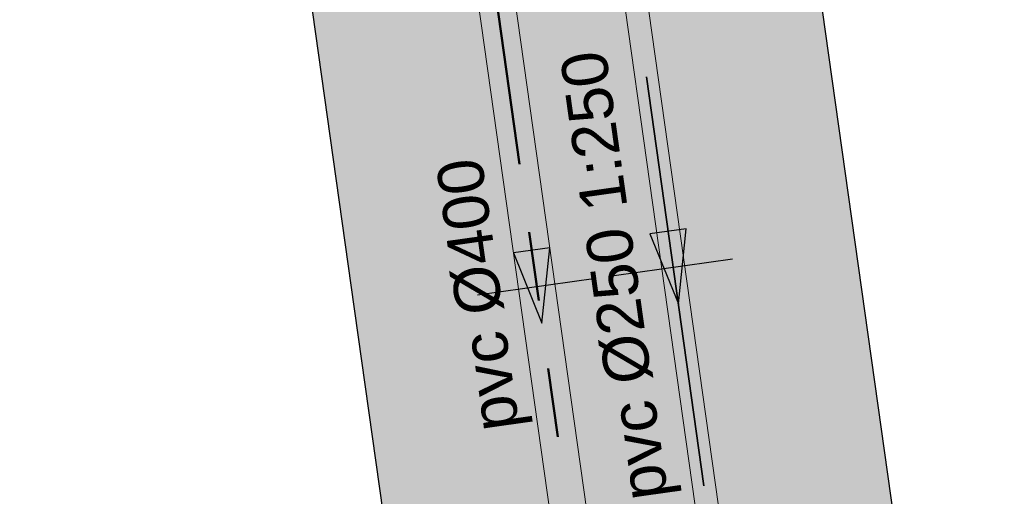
# Model space of a CAD drawing. Extents: x 98477 to 100410, y 398052 to 398969.
# Tile 153 of 256: x 98561.49 to 98572.21, y 398390.41 to 398395.6. Entities that reach past the tile are written whole.
import ezdxf
from ezdxf.enums import TextEntityAlignment as Align

# ---------------------------------------------------------------- set-up
doc = ezdxf.new("R2010")
doc.units = 0
doc.linetypes.add('RI-DWA', pattern=[9.75, 4.5, -0.75, 0.75, -0.75, 0.75, -0.75, 0.75, -0.75])
doc.linetypes.add('RI-RWA', pattern=[8.25, 4.5, -0.75, 0.75, -0.75, 0.75, -0.75])
for name, color, linetype, lineweight in [('N-KO-kantverharding', 2, 'Continuous', 25), ('N-RI-DWA hoofdriool', 24, 'RI-DWA', 35), ('N-RI-DWA hoofdriool buiswand', 24, 'Continuous', 13), ('N-RI-DWA strenginformatie', 24, 'Continuous', 25), ('N-RI-RWA hoofdriool', 162, 'RI-RWA', 50), ('N-RI-RWA hoofdriool buiswand', 162, 'Continuous', 13), ('N-RI-RWA strenginformatie', 162, 'Continuous', 25), ('N-RI-stroomrichting', 7, 'Continuous', 25), ("N-VH-arcering 'MAT' grijs 251", 251, 'Continuous', 18), ('N-VH-arcering printbeton', 8, 'Continuous', 9), ('X-AL-maatvoering VERWERKT', 180, 'Continuous', 18)]:
    doc.layers.add(name, color=color, linetype=linetype, lineweight=lineweight)
doc.layers.add('X-AL-contourlijnen', color=30, linetype='Continuous', plot=False)
doc.layers.add('X-AL-hulplijn riolering', color=30, linetype='Continuous', plot=False)
doc.styles.add('CS Annotative', font='arial.ttf')
doc.dimstyles.new('CS Annotative', dxfattribs={"dimtxt": 2.5, "dimasz": 3, "dimexe": 0.18, "dimexo": 0.0625, "dimgap": 1, "dimtad": 1, "dimzin": 3, "dimdsep": 46, "dimtxsty": 'CS Annotative', "dimblk": 'CS Dimensionpijl', "dimcen": 0, "dimse1": 1, "dimse2": 1, "dimclrd": 256, "dimclre": 256, "dimadec": 0, "dimazin": 0, "dimtm": 1e-09, "dimtfac": 1, "dimtdec": 0, "dimtofl": 0, "dimtmove": 1, "dimatfit": 1, "dimfxl": 1, "dimtfillclr": 256, "dimtolj": 1, "dimtzin": 3, "dimarcsym": 0})
pattern_1 = [(45, (0, 0), (-0.3535533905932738, 0.3535533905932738), []), (45, (0.35, 0), (-0.3535533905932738, 0.3535533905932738), [0.5000000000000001, -0.2])]

# ---------------------------------------------------------------- blocks, each defined once
blk = doc.blocks.new('*U105')
at = {"layer": 'N-RI-stroomrichting'}
h = blk.add_hatch(color=256, dxfattribs=at)
h.dxf.hatch_style = 1
h.paths.add_polyline_path([(0.2783462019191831, -1.980536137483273), (0.7119218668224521, 2.119709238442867), (-1.268614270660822, 1.841363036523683)])
blk.add_lwpolyline([(0.2783462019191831, -1.980536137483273), (0.7119218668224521, 2.119709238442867), (-1.268614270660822, 1.841363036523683)], close=True, dxfattribs=at)
at = {"layer": 'X-AL-hulplijn riolering'}
blk.add_lwpolyline([(3.21837122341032, 0.4523125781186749), (-3.21837122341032, -0.4523125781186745)], dxfattribs=at)
at = {"lineweight": 25, "style": 'CS Annotative'}
blk.add_attdef('Strenginformatie', text='', height=2.5, rotation=97.9999999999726, dxfattribs=at).set_placement((-3.218371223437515, -0.4523125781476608), align=Align.MIDDLE_CENTER)
blk = doc.blocks.new('*U116')
at = {"layer": 'N-RI-stroomrichting'}
h = blk.add_hatch(color=256, dxfattribs=at)
h.dxf.hatch_style = 1
h.paths.add_polyline_path([(0.2783462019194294, -1.980536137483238), (0.7119218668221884, 2.119709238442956), (-1.268614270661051, 1.841363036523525)])
blk.add_lwpolyline([(0.2783462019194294, -1.980536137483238), (0.7119218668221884, 2.119709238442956), (-1.268614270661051, 1.841363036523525)], close=True, dxfattribs=at)
at = {"layer": 'X-AL-hulplijn riolering'}
blk.add_lwpolyline([(3.218371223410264, 0.4523125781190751), (-3.218371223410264, -0.4523125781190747)], dxfattribs=at)
at = {"lineweight": 25, "style": 'CS Annotative'}
blk.add_attdef('Strenginformatie', text='', height=2.5, rotation=97.99999999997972, dxfattribs=at).set_placement((-3.218371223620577, -0.452312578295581), align=Align.MIDDLE_CENTER)
blk = doc.blocks.new('CS Dimensionpijl')
h = blk.add_hatch(color=256)
h.dxf.hatch_style = 1
h.paths.add_polyline_path([(-1, -0.1666666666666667), (0, 0), (-1, 0.1666666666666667)])
at = {"flags": 128}
blk.add_lwpolyline([(0, 0.5), (0, -0.5)], dxfattribs=at)
blk.add_lwpolyline([(-1, -0.1666666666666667), (0, 0), (-1, 0.1666666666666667)], close=True, dxfattribs=at)
blk = doc.blocks.new('*D1179')
at = {"layer": 'X-AL-maatvoering VERWERKT', "linetype": 'Continuous', "lineweight": -2, "transparency": 16777216}
blk.add_line((98541.64718769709, 398393.2103280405), (98573.13771228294, 398397.6360326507), dxfattribs=at)
at = {"layer": 'X-AL-maatvoering VERWERKT', "lineweight": -2, "transparency": 16777216, "xscale": 0.6000000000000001, "yscale": 0.6000000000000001, "zscale": 0.6000000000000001}
for p, rotation in [((98573.7318731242, 398397.7195365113), 7.999999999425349), ((98541.05302685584, 398393.12682418), 187.9999999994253)]:
    blk.add_blockref('CS Dimensionpijl', p, dxfattribs=dict(at, rotation=rotation))
at = {"layer": 'X-AL-maatvoering VERWERKT', "color": 0, "transparency": 16777216, "insert": (98558.81446472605, 398396.082964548), "char_height": 0.5, "attachment_point": 5, "rotation": 7.999999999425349, "style": 'CS Annotative'}
blk.add_mtext('\\A1;33.00', dxfattribs=at)

msp = doc.modelspace()

# ---------------------------------------------------------------- hatches: boundary and pattern name
at = {"layer": "N-VH-arcering 'MAT' grijs 251"}
h = msp.add_hatch(color=256, dxfattribs=at)
h.dxf.hatch_style = 1
edge = h.paths.add_edge_path()
edge.add_line((98801.70985258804, 398275.5025756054), (98759.07881222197, 398269.5111736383))
edge.add_arc((98758.55691309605, 398273.2246788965), 3.749999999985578, 188.0000000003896, 277.9999999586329, ccw=False)
edge.add_line((98754.84340783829, 398272.7027797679), (98754.7320693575, 398273.4949942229))
edge.add_arc((98759.43584268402, 398274.1560664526), 4.75000000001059, 98.00000000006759, 188.0000000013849, ccw=False)
edge.add_line((98758.77477045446, 398278.859839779), (98802.64364589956, 398285.0252081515))
edge.add_arc((98800.79960231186, 398298.1462600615), 13.24999999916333, 278.0000000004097, 315.3695932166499)
edge.add_arc((98814.32101528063, 398284.7981743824), 5.750000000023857, 97.99999999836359, 135.3695932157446, ccw=False)
edge.add_line((98813.52076995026, 398290.4922157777), (98817.94515990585, 398291.114023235))
edge.add_arc((98818.74540523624, 398285.4199818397), 5.750000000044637, 8.00000000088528, 97.99999999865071, ccw=False)
edge.add_line((98824.43944663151, 398286.2202271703), (98832.12180180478, 398231.5574297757))
edge.add_arc((98824.4472242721, 398230.4788382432), 7.74999999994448, -36.90337989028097, 8.000000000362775, ccw=False)
edge.add_line((98830.64450586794, 398225.8252159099), (98822.02531955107, 398214.3469478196))
edge.add_arc((98828.62242576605, 398209.3930917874), 8.249999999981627, 143.0966201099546, 188.000000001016)
edge.add_line((98820.45271419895, 398208.2449137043), (98820.95212056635, 398204.6914527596))
edge.add_line((98820.95212056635, 398204.6914527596), (98824.98814049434, 398175.9736787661))
edge.add_line((98824.98814049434, 398175.9736787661), (98826.34507822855, 398166.3185650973))
edge.add_arc((98829.56344945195, 398166.7708776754), 3.249999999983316, 187.9999999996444, 277.9999999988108)
edge.add_line((98830.01576203, 398163.552506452), (98845.49611657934, 398165.7281284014))
edge.add_line((98845.49611657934, 398165.7281284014), (98850.05134969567, 398166.3683246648))
edge.add_line((98850.05134969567, 398166.3683246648), (98871.26042709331, 398169.349066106))
edge.add_line((98871.26042709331, 398169.349066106), (98879.77673248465, 398170.5459547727))
edge.add_line((98879.77673248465, 398170.5459547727), (98895.91810200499, 398172.8144763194))
edge.add_line((98895.91810200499, 398172.8144763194), (98895.01347684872, 398179.2512187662))
edge.add_line((98895.01347684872, 398179.2512187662), (98835.84495974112, 398170.9356259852))
edge.add_arc((98835.18388751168, 398175.6393993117), 4.749999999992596, 188.0000000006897, 277.9999999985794, ccw=False)
edge.add_line((98830.48011418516, 398174.9783270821), (98825.97718274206, 398207.0183491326))
edge.add_arc((98833.65176027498, 398208.096940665), 7.750000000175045, 143.0966201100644, 188.0000000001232, ccw=False)
edge.add_line((98827.4544786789, 398212.7505629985), (98836.07366499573, 398224.2288310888))
edge.add_arc((98829.47655878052, 398229.1826871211), 8.250000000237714, 323.096620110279, 367.9999999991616)
edge.add_line((98837.64627034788, 398230.3308652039), (98837.34238794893, 398232.4931008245))
edge.add_line((98837.34238794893, 398232.4931008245), (98837.34238780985, 398232.493100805))
edge.add_line((98837.34238780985, 398232.493100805), (98829.68786739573, 398286.9578446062))
edge.add_arc((98835.38190879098, 398287.7580899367), 5.749999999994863, 97.99999999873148, 188.0000000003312, ccw=False)
edge.add_line((98834.58166346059, 398293.452131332), (98882.50500414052, 398300.1873176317))
edge.add_arc((98883.61838894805, 398292.2651730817), 8.000000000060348, 11.632034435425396, 97.9999999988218, ccw=False)
edge.add_line((98891.45409032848, 398293.8781776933), (98890.9995, 398296.0865))
edge.add_line((98890.9995, 398296.0865), (98889.023, 398305.688))
edge.add_line((98889.023, 398305.688), (98888.557, 398307.974))
edge.add_line((98888.557, 398307.974), (98887.38477368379, 398314.7597044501))
edge.add_arc((98879.50153614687, 398313.3978799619), 8.00000000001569, -82.00000000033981, 9.801079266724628, ccw=False)
edge.add_line((98880.6149209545, 398305.475735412), (98872.94460748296, 398304.3977431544))
edge.add_arc((98872.42270835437, 398308.1112484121), 3.749999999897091, 189.4265010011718, 278.00000000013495, ccw=False)
edge.add_arc((92946.7354543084, 397324.3039467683), 6003.049999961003, 9.42650100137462, 10.61166010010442)
edge.add_line((98847.1206531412, 398429.7738954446), (98842.31285519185, 398429.0982035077))
edge.add_arc((92946.7354539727, 397324.3039467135), 5998.200000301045, 9.428546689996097, 10.613773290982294, ccw=False)
edge.add_arc((98860.08948650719, 398306.4687901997), 3.840166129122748, -81.43407539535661, 6.657381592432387, ccw=False)
edge.add_line((98860.66146879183, 398302.6714605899), (98847.18483033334, 398300.7774425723))
edge.add_line((98847.18483033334, 398300.7774425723), (98842.62959721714, 398300.1372463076))
edge.add_line((98842.62959721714, 398300.1372463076), (98820.15051205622, 398296.9780169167))
edge.add_arc((98819.35026672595, 398302.672058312), 5.749999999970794, 187.9999999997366, 277.99999999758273, ccw=False)
edge.add_line((98813.65622533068, 398301.8718129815), (98812.30624625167, 398311.4774132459))
edge.add_line((98812.30624625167, 398311.4774132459), (98811.1093575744, 398319.9937186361))
edge.add_line((98811.1093575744, 398319.9937186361), (98809.24443803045, 398333.2633107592))
edge.add_line((98809.24443803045, 398333.2633107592), (98808.67382831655, 398337.3234098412))
edge.add_line((98808.67382831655, 398337.3234098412), (98807.71353391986, 398344.1562595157))
edge.add_line((98807.71353391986, 398344.1562595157), (98807.70657526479, 398344.2057729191))
edge.add_line((98807.70657526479, 398344.2057729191), (98811.66764753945, 398344.7624653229))
edge.add_line((98811.66764753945, 398344.7624653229), (98829.49247277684, 398347.2675811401))
edge.add_line((98829.49247277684, 398347.2675811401), (98831.96814294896, 398347.6155138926))
edge.add_line((98831.96814294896, 398347.6155138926), (98831.06351779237, 398354.0522563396))
edge.add_line((98831.06351779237, 398354.0522563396), (98828.58784762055, 398353.704323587))
edge.add_line((98828.58784762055, 398353.704323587), (98810.76302238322, 398351.1992077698))
edge.add_line((98810.76302238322, 398351.1992077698), (98806.80195010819, 398350.6425153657))
edge.add_line((98806.80195010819, 398350.6425153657), (98806.79499145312, 398350.6920287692))
edge.add_line((98806.79499145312, 398350.6920287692), (98805.14616655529, 398362.4240275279))
edge.add_line((98805.14616655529, 398362.4240275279), (98805.04836903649, 398363.119893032))
edge.add_line((98805.04836903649, 398363.119893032), (98803.99065346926, 398370.6459303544))
edge.add_line((98803.99065346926, 398370.6459303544), (98802.48758397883, 398381.3408254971))
edge.add_line((98802.48758397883, 398381.3408254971), (98801.4298684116, 398388.8668628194))
edge.add_line((98801.4298684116, 398388.8668628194), (98799.92679892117, 398399.561757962))
edge.add_line((98799.92679892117, 398399.561757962), (98798.86908335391, 398407.0877952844))
edge.add_line((98798.86908335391, 398407.0877952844), (98797.36601386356, 398417.7826904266))
edge.add_line((98797.36601386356, 398417.7826904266), (98796.79540414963, 398421.8427895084))
edge.add_line((98796.79540414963, 398421.8427895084), (98795.88382033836, 398428.3290453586))
edge.add_line((98795.88382033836, 398428.3290453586), (98795.87686168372, 398428.3785587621))
edge.add_line((98795.87686168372, 398428.3785587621), (98799.83793395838, 398428.9352511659))
edge.add_line((98799.83793395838, 398428.9352511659), (98817.66275919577, 398431.4403669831))
edge.add_line((98817.66275919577, 398431.4403669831), (98820.13842936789, 398431.7882997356))
edge.add_line((98820.13842936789, 398431.7882997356), (98819.2338042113, 398438.2250421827))
edge.add_line((98819.2338042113, 398438.2250421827), (98816.75813403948, 398437.87710943))
edge.add_line((98816.75813403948, 398437.87710943), (98798.93330880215, 398435.3719936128))
edge.add_line((98798.93330880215, 398435.3719936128), (98794.9722365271, 398434.8153012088))
edge.add_line((98794.9722365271, 398434.8153012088), (98794.96527787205, 398434.8648146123))
edge.add_line((98794.96527787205, 398434.8648146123), (98793.37870452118, 398446.1538705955))
edge.add_line((98793.37870452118, 398446.1538705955), (98792.73850825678, 398450.7091037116))
edge.add_line((98792.73850825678, 398450.7091037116), (98789.33816684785, 398474.9037900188))
edge.add_line((98789.33816684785, 398474.9037900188), (98783.89169246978, 398474.1383379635))
edge.add_line((98783.89169246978, 398474.1383379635), (98786.76317609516, 398453.7066703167))
edge.add_arc((98782.05940276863, 398453.0455980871), 4.750000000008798, -82.0000000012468, 7.999999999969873, ccw=False)
edge.add_line((98782.72047499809, 398448.3418247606), (98773.11487473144, 398446.9918456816))
edge.add_line((98773.11487473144, 398446.9918456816), (98764.5985693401, 398445.7949570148))
edge.add_line((98764.5985693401, 398445.7949570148), (98743.40683266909, 398442.8166526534))
edge.add_line((98743.40683266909, 398442.8166526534), (98734.89052727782, 398441.6197639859))
edge.add_line((98734.89052727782, 398441.6197639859), (98611.80020633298, 398424.3205475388))
edge.add_line((98611.80020633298, 398424.3205475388), (98607.65702311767, 398453.8008279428))
edge.add_arc((98611.6373665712, 398454.1216500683), 3.993251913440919, 101.39182936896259, 184.6081706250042, ccw=False)
edge.add_line((98610.84862924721, 398458.0362323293), (98611.83889731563, 398458.1754054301))
edge.add_line((98611.83889731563, 398458.1754054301), (98639.5664032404, 398462.0722522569))
edge.add_line((98639.5664032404, 398462.0722522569), (98641.54693937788, 398462.3505984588))
edge.add_line((98641.54693937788, 398462.3505984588), (98659.37176461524, 398464.8557142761))
edge.add_line((98659.37176461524, 398464.8557142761), (98661.84743478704, 398465.2036470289))
edge.add_line((98661.84743478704, 398465.2036470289), (98660.94280963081, 398471.6403894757))
edge.add_line((98660.94280963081, 398471.6403894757), (98649.90132066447, 398470.0886093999))
edge.add_line((98649.90132066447, 398470.0886093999), (98624.64948491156, 398466.5396953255))
edge.add_line((98624.64948491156, 398466.5396953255), (98622.66894877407, 398466.2613491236))
edge.add_line((98622.66894877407, 398466.2613491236), (98604.84412353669, 398463.7562333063))
edge.add_line((98604.84412353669, 398463.7562333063), (98602.86358739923, 398463.4778871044))
edge.add_line((98602.86358739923, 398463.4778871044), (98594.9414428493, 398462.3645022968))
edge.add_line((98594.9414428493, 398462.3645022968), (98576.27488975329, 398459.7410893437))
edge.add_line((98576.27488975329, 398459.7410893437), (98577.17951490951, 398453.3043468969))
edge.add_line((98577.17951490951, 398453.3043468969), (98578.1697829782, 398453.4435199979))
edge.add_line((98578.1697829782, 398453.4435199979), (98598.47059208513, 398456.2943364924))
edge.add_arc((98598.79151287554, 398452.3139562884), 3.993296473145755, 11.424909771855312, 94.60953932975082, ccw=False)
edge.add_line((98602.70568277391, 398453.1049624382), (98606.84886598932, 398423.6246820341))
edge.add_line((98606.84886598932, 398423.6246820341), (98548.81915716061, 398415.4691383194))
edge.add_arc((98548.15808493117, 398420.172911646), 4.750000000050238, 188.0000000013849, 277.99999999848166, ccw=False)
edge.add_line((98543.45431160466, 398419.5118394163), (98539.76818545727, 398445.7399897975))
edge.add_line((98539.76818545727, 398445.7399897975), (98538.97597100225, 398445.6286513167))
edge.add_line((98538.97597100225, 398445.6286513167), (98538.73241807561, 398447.361620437))
edge.add_line((98538.73241807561, 398447.361620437), (98534.77134580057, 398446.8049280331))
edge.add_line((98534.77134580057, 398446.8049280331), (98536.52992450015, 398434.2919904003))
edge.add_line((98536.52992450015, 398434.2919904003), (98537.17012076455, 398429.7367572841))
edge.add_line((98537.17012076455, 398429.7367572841), (98538.39484405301, 398421.0223982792))
edge.add_line((98538.39484405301, 398421.0223982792), (98539.03504031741, 398416.467165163))
edge.add_line((98539.03504031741, 398416.467165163), (98541.02521566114, 398402.30633178))
edge.add_line((98541.02521566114, 398402.30633178), (98541.66541192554, 398397.7510986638))
edge.add_line((98541.66541192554, 398397.7510986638), (98543.65558726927, 398383.5902652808))
edge.add_line((98543.65558726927, 398383.5902652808), (98544.29578353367, 398379.0350321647))
edge.add_line((98544.29578353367, 398379.0350321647), (98545.60401068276, 398369.7265123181))
edge.add_arc((98543.87104156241, 398369.4829593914), 1.750000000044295, -82.00000000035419, 7.99999999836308, ccw=False)
edge.add_line((98544.11459448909, 398367.7499902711), (98522.47723718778, 398364.7090580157))
edge.add_line((98522.47723718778, 398364.7090580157), (98523.21485462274, 398359.4606372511))
edge.add_line((98523.21485462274, 398359.4606372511), (98545.05026553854, 398362.5294041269))
edge.add_line((98545.05026553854, 398362.5294041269), (98549.60549865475, 398363.1696003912))
edge.add_line((98549.60549865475, 398363.1696003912), (98564.16243926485, 398365.2154449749))
edge.add_arc((98564.82351149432, 398360.5116716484), 4.749999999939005, 8.000000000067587, 97.99999999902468, ccw=False)
edge.add_line((98569.5272848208, 398361.172743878), (98576.49985717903, 398311.5603136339))
edge.add_arc((98571.7960838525, 398310.8992414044), 4.749999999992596, -82.0000000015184, 7.999999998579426, ccw=False)
edge.add_line((98572.45715608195, 398306.1954680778), (98563.84182388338, 398304.9846620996))
edge.add_line((98563.84182388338, 398304.9846620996), (98559.28659076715, 398304.3444658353))
edge.add_line((98559.28659076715, 398304.3444658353), (98541.0161448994, 398301.7767221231))
edge.add_line((98541.0161448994, 398301.7767221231), (98541.7537623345, 398296.5283013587))
edge.add_line((98541.7537623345, 398296.5283013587), (98553.88454617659, 398298.2331718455))
edge.add_arc((98554.12809910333, 398296.5002027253), 1.749999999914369, 7.999999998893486, 98.0000000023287, ccw=False)
edge.add_line((98555.86106822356, 398296.7437556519), (98557.35022040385, 398286.1478873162))
edge.add_line((98557.35022040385, 398286.1478873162), (98557.99041666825, 398281.5926542))
edge.add_line((98557.99041666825, 398281.5926542), (98560.13368242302, 398266.3425259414))
edge.add_line((98560.13368242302, 398266.3425259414), (98560.77387868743, 398261.7872928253))
edge.add_line((98560.77387868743, 398261.7872928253), (98562.9171444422, 398246.5371645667))
edge.add_line((98562.9171444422, 398246.5371645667), (98563.5573407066, 398241.9819314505))
edge.add_line((98563.5573407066, 398241.9819314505), (98565.70060646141, 398226.7318031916))
edge.add_line((98565.70060646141, 398226.7318031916), (98566.34080272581, 398222.1765700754))
edge.add_line((98566.34080272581, 398222.1765700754), (98567.56552601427, 398213.4622110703))
edge.add_line((98567.56552601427, 398213.4622110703), (98568.20572227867, 398208.9069779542))
edge.add_line((98568.20572227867, 398208.9069779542), (98576.53105717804, 398149.6691420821))
edge.add_line((98576.53105717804, 398149.6691420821), (98576.55610833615, 398149.4908938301))
edge.add_line((98576.55610833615, 398149.4908938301), (98535.4599834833, 398143.7152101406))
edge.add_line((98535.4599834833, 398143.7152101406), (98536.3465161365, 398137.4072025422))
edge.add_line((98536.3465161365, 398137.4072025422), (98537.33678420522, 398137.5463756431))
edge.add_line((98537.33678420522, 398137.5463756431), (98577.44264098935, 398143.1828862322))
edge.add_line((98577.44264098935, 398143.1828862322), (98578.76478544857, 398133.7753395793))
edge.add_line((98578.76478544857, 398133.7753395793), (98538.65892866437, 398128.1388289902))
edge.add_line((98538.65892866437, 398128.1388289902), (98537.66866059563, 398127.9996558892))
edge.add_line((98537.66866059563, 398127.9996558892), (98538.57328575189, 398121.5629134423))
edge.add_line((98538.57328575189, 398121.5629134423), (98579.66941060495, 398127.3385971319))
edge.add_line((98579.66941060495, 398127.3385971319), (98579.67636925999, 398127.2890837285))
edge.add_line((98579.67636925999, 398127.2890837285), (98580.7660946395, 398119.5352847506))
edge.add_line((98580.7660946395, 398119.5352847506), (98582.57534495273, 398106.6617998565))
edge.add_line((98582.57534495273, 398106.6617998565), (98583.06245080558, 398103.1958616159))
edge.add_line((98583.06245080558, 398103.1958616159), (98584.87170111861, 398090.3223767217))
edge.add_line((98584.87170111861, 398090.3223767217), (98585.35880697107, 398086.8564384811))
edge.add_line((98585.35880697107, 398086.8564384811), (98587.16805728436, 398073.9829535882))
edge.add_line((98587.16805728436, 398073.9829535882), (98588.14928671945, 398067.0011433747))
edge.add_arc((98585.92118356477, 398066.6880038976), 2.249999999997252, -71.05267843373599, 7.999999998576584, ccw=False)
edge.add_line((98586.6517556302, 398064.5599145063), (98587.08769329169, 398064.7095716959))
edge.add_line((98587.08769329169, 398064.7095716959), (98595.76511800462, 398067.6885274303))
edge.add_line((98595.76511800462, 398067.6885274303), (98596.09256923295, 398067.8009412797))
edge.add_arc((98595.36199716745, 398069.9290306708), 2.249999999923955, 187.9999999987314, 288.947321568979, ccw=False)
edge.add_line((98593.13389401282, 398069.6158911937), (98582.46560133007, 398145.5247379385))
edge.add_arc((98587.16937465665, 398146.1858101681), 4.750000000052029, 98.00000000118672, 187.9999999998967, ccw=False)
edge.add_line((98586.50830242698, 398150.8895834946), (98609.06670264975, 398154.0599598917))
edge.add_line((98609.06670264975, 398154.0599598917), (98621.30783352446, 398156.2004915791))
edge.add_line((98621.30783352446, 398156.2004915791), (98618.71337939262, 398174.6609919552))
edge.add_line((98618.71337939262, 398174.6609919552), (98600.88855415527, 398172.155876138))
edge.add_line((98600.88855415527, 398172.155876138), (98602.70587460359, 398159.2249692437))
edge.add_line((98602.70587460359, 398159.2249692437), (98585.67326382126, 398156.8311919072))
edge.add_arc((98585.08617653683, 398161.633146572), 4.837710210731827, 189.0296070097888, 276.97039299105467, ccw=False)
edge.add_line((98580.30841826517, 398160.8738930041), (98573.6350680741, 398208.3572469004))
edge.add_line((98573.6350680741, 398208.3572469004), (98572.71652560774, 398214.8930161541))
edge.add_line((98572.71652560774, 398214.8930161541), (98570.01656744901, 398234.1042166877))
edge.add_line((98570.01656744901, 398234.1042166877), (98569.09802498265, 398240.6399859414))
edge.add_line((98569.09802498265, 398240.6399859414), (98568.63179509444, 398243.9573839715))
edge.add_line((98568.63179509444, 398243.9573839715), (98568.16556520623, 398247.2747820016))
edge.add_arc((98572.86933853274, 398247.9358542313), 4.74999999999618, 98.00000000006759, 188.0000000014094, ccw=False)
edge.add_line((98572.20826630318, 398252.6396275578), (98597.85620928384, 398256.2442108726))
edge.add_line((98597.85620928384, 398256.2442108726), (98604.39197853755, 398257.1627533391))
edge.add_line((98604.39197853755, 398257.1627533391), (98619.64210679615, 398259.3060190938))
edge.add_line((98619.64210679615, 398259.3060190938), (98626.17787604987, 398260.2245615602))
edge.add_line((98626.17787604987, 398260.2245615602), (98639.44746817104, 398262.089481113))
edge.add_line((98639.44746817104, 398262.089481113), (98639.4969815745, 398262.096439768))
edge.add_line((98639.4969815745, 398262.096439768), (98640.05367397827, 398258.1353674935))
edge.add_line((98640.05367397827, 398258.1353674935), (98641.8629242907, 398245.2618825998))
edge.add_line((98641.8629242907, 398245.2618825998), (98642.14127049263, 398243.2813464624))
edge.add_line((98642.14127049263, 398243.2813464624), (98643.25465530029, 398235.3592019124))
edge.add_line((98643.25465530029, 398235.3592019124), (98644.5767997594, 398225.9516552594))
edge.add_line((98644.5767997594, 398225.9516552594), (98646.03811731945, 398215.5538405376))
edge.add_line((98646.03811731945, 398215.5538405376), (98646.38605007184, 398213.0781703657))
edge.add_line((98646.38605007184, 398213.0781703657), (98652.82279251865, 398213.9827955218))
edge.add_line((98652.82279251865, 398213.9827955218), (98652.47485976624, 398216.4584656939))
edge.add_line((98652.47485976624, 398216.4584656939), (98651.70940771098, 398221.904940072))
edge.add_line((98651.70940771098, 398221.904940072), (98651.43106150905, 398223.8854762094))
edge.add_line((98651.43106150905, 398223.8854762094), (98649.62181119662, 398236.758961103))
edge.add_line((98649.62181119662, 398236.758961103), (98649.34346499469, 398238.7394972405))
edge.add_line((98649.34346499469, 398238.7394972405), (98646.49041642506, 398259.0399926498))
edge.add_line((98646.49041642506, 398259.0399926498), (98645.93372402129, 398263.0010649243))
edge.add_line((98645.93372402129, 398263.0010649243), (98645.98323742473, 398263.0080235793))
edge.add_line((98645.98323742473, 398263.0080235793), (98654.39783815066, 398264.1906185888))
edge.add_line((98654.39783815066, 398264.1906185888), (98722.62535253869, 398273.7793704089))
edge.add_line((98722.62535253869, 398273.7793704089), (98731.14165792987, 398274.9762590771))
edge.add_line((98731.14165792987, 398274.9762590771), (98743.97026282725, 398276.7792019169))
edge.add_arc((98744.55735011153, 398271.9772472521), 4.837710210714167, 9.02960700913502, 96.9703929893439, ccw=False)
edge.add_line((98749.33510838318, 398272.73650082), (98750.7268393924, 398262.8338201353))
edge.add_line((98750.7268393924, 398262.8338201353), (98752.41029510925, 398263.0704144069))
edge.add_line((98752.41029510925, 398263.0704144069), (98756.96552822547, 398263.7106106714))
edge.add_line((98756.96552822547, 398263.7106106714), (98772.21565648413, 398265.8538764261))
edge.add_line((98772.21565648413, 398265.8538764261), (98776.77088960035, 398266.4940726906))
edge.add_line((98776.77088960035, 398266.4940726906), (98795.98209013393, 398269.1940308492))
edge.add_line((98795.98209013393, 398269.1940308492), (98800.53732325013, 398269.8342271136))
edge.add_line((98800.53732325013, 398269.8342271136), (98802.46834598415, 398270.1056146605))
edge.add_line((98802.46834598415, 398270.1056146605), (98801.70985258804, 398275.5025756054))
edge = h.paths.add_edge_path(flags=16)
edge.add_line((98744.0622075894, 398333.4636472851), (98751.98435213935, 398334.5770320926))
edge.add_line((98751.98435213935, 398334.5770320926), (98753.96600319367, 398334.8555349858))
edge.add_line((98753.96600319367, 398334.8555349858), (98764.36270300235, 398336.316695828))
edge.add_line((98764.36270300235, 398336.316695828), (98764.36270299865, 398336.3166958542))
edge.add_line((98764.36270299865, 398336.3166958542), (98766.34323913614, 398336.5950420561))
edge.add_line((98766.34323913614, 398336.5950420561), (98774.26538368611, 398337.7084268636))
edge.add_line((98774.26538368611, 398337.7084268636), (98774.24729118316, 398337.8371617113))
edge.add_line((98774.24729118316, 398337.8371617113), (98802.48973650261, 398341.8063785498))
edge.add_line((98802.48973650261, 398341.8063785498), (98803.0185942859, 398338.0433598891))
edge.add_line((98803.0185942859, 398338.0433598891), (98808.47417984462, 398299.2248515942))
edge.add_arc((98800.79960231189, 398298.1462600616), 7.750000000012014, -82.00000000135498, 8.000000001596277, ccw=False)
edge.add_line((98801.87819384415, 398290.4716825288), (98771.96746476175, 398286.2680036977))
edge.add_line((98771.96746476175, 398286.2680036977), (98767.41223164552, 398285.6278074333))
edge.add_line((98767.41223164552, 398285.6278074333), (98755.13290759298, 398283.9020609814))
edge.add_line((98755.13290759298, 398283.9020609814), (98746.61660220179, 398282.7051723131))
edge.add_line((98746.61660220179, 398282.7051723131), (98730.37620587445, 398280.4227334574))
edge.add_line((98730.37620587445, 398280.4227334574), (98721.85990048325, 398279.2258447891))
edge.add_line((98721.85990048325, 398279.2258447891), (98654.3282516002, 398269.7348904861))
edge.add_arc((98653.66717937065, 398274.4386638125), 4.749999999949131, 187.9999999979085, 277.9999999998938, ccw=False)
edge.add_line((98648.96340604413, 398273.7775915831), (98644.1340994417, 398308.1398935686))
edge.add_line((98644.1340994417, 398308.1398935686), (98642.93721077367, 398316.6561989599))
edge.add_line((98642.93721077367, 398316.6561989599), (98640.29988051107, 398335.4217788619))
edge.add_line((98640.29988051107, 398335.4217788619), (98638.12129075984, 398335.1155980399))
edge.add_line((98638.12129075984, 398335.1155980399), (98637.23004949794, 398334.990342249))
edge.add_line((98637.23004949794, 398334.990342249), (98635.05145974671, 398334.6841614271))
edge.add_line((98635.05145974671, 398334.6841614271), (98635.74036659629, 398329.7823344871))
edge.add_line((98635.74036659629, 398329.7823344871), (98636.93725526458, 398321.266029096))
edge.add_line((98636.93725526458, 398321.266029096), (98638.384655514, 398310.967241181))
edge.add_line((98638.384655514, 398310.967241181), (98639.02485177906, 398306.4120080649))
edge.add_line((98639.02485177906, 398306.4120080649), (98641.16811753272, 398291.1618798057))
edge.add_line((98641.16811753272, 398291.1618798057), (98642.36500620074, 398282.6455744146))
edge.add_line((98642.36500620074, 398282.6455744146), (98643.71498527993, 398273.0399741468))
edge.add_arc((98639.01121195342, 398272.3789019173), 4.749999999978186, -82.00000000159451, 7.999999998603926, ccw=False)
edge.add_line((98639.67228418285, 398267.6751285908), (98619.32227537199, 398264.8151213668))
edge.add_line((98619.32227537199, 398264.8151213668), (98614.27190822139, 398264.1053385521))
edge.add_line((98614.27190822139, 398264.1053385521), (98593.92189940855, 398261.2453313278))
edge.add_arc((98593.26082717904, 398265.9491046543), 4.750000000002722, 188.0000000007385, 277.9999999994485, ccw=False)
edge.add_line((98588.55705385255, 398265.2880324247), (98581.77932383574, 398313.5140873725))
edge.add_line((98581.77932383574, 398313.5140873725), (98580.58243516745, 398322.0303927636))
edge.add_line((98580.58243516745, 398322.0303927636), (98575.23122943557, 398360.1062000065))
edge.add_line((98575.23122943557, 398360.1062000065), (98574.59103317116, 398364.6614331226))
edge.add_line((98574.59103317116, 398364.6614331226), (98572.66348572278, 398378.3766458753))
edge.add_line((98572.66348572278, 398378.3766458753), (98571.18825085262, 398388.8734874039))
edge.add_line((98571.18825085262, 398388.8734874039), (98568.51612731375, 398407.8866343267))
edge.add_arc((98573.21990064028, 398408.5477065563), 4.750000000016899, 97.9999999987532, 188.0000000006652, ccw=False)
edge.add_line((98572.55882841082, 398413.2514798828), (98607.11918401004, 398418.1086211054))
edge.add_line((98607.11918401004, 398418.1086211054), (98607.61431804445, 398418.1782076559))
edge.add_line((98607.61431804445, 398418.1782076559), (98611.58353488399, 398389.9357623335))
edge.add_line((98611.58353488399, 398389.9357623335), (98611.454800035, 398389.9176698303))
edge.add_line((98611.454800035, 398389.9176698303), (98613.2640503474, 398377.0441849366))
edge.add_line((98613.2640503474, 398377.0441849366), (98613.33363689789, 398376.5490509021))
edge.add_line((98613.33363689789, 398376.5490509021), (98626.20712179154, 398378.3583012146))
edge.add_line((98626.20712179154, 398378.3583012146), (98628.18765792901, 398378.6366474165))
edge.add_line((98628.18765792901, 398378.6366474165), (98636.10980247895, 398379.7500322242))
edge.add_line((98636.10980247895, 398379.7500322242), (98648.36932117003, 398381.4729952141))
edge.add_line((98648.36932117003, 398381.4729952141), (98647.4646960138, 398387.9097376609))
edge.add_line((98647.4646960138, 398387.9097376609), (98634.59121112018, 398386.1004873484))
edge.add_line((98634.59121112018, 398386.1004873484), (98632.49184281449, 398385.8054403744))
edge.add_line((98632.49184281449, 398385.8054403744), (98619.73719008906, 398384.0128908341))
edge.add_line((98619.73719008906, 398384.0128908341), (98617.50908693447, 398383.6997513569))
edge.add_line((98617.50908693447, 398383.6997513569), (98612.56565838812, 398418.8740731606))
edge.add_line((98612.56565838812, 398418.8740731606), (98613.06079242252, 398418.943659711))
edge.add_line((98613.06079242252, 398418.943659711), (98667.57504960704, 398426.6051389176))
edge.add_line((98667.57504960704, 398426.6051389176), (98722.08930679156, 398434.2666181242))
edge.add_line((98722.08930679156, 398434.2666181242), (98726.14940587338, 398434.8372278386))
edge.add_line((98726.14940587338, 398434.8372278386), (98759.42241298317, 398439.51344403))
edge.add_line((98759.42241298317, 398439.51344403), (98763.48251206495, 398440.084053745))
edge.add_line((98763.48251206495, 398440.084053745), (98783.48592705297, 398442.8953503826))
edge.add_arc((98784.14699928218, 398438.191577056), 4.750000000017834, 8.000000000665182, 97.99999999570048, ccw=False)
edge.add_line((98788.85077260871, 398438.8526492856), (98795.6145853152, 398390.7256211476))
edge.add_arc((98790.91081198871, 398390.064548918), 4.749999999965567, -82.00000000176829, 8.000000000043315, ccw=False)
edge.add_line((98791.57188421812, 398385.3607755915), (98787.36324492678, 398384.7692899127))
edge.add_line((98787.36324492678, 398384.7692899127), (98774.48976003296, 398382.9600396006))
edge.add_line((98774.48976003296, 398382.9600396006), (98766.12199485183, 398381.7840268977))
edge.add_line((98766.12199485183, 398381.7840268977), (98766.07248144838, 398381.7770682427))
edge.add_line((98766.07248144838, 398381.7770682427), (98764.94517930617, 398389.7982395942))
edge.add_line((98764.94517930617, 398389.7982395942), (98762.09213076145, 398410.0987350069))
edge.add_line((98762.09213076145, 398410.0987350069), (98761.95295766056, 398411.0890030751))
edge.add_line((98761.95295766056, 398411.0890030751), (98755.5162152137, 398410.1843779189))
edge.add_line((98755.5162152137, 398410.1843779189), (98755.65538831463, 398409.1941098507))
edge.add_line((98755.65538831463, 398409.1941098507), (98758.50843688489, 398388.893614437))
edge.add_line((98758.50843688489, 398388.893614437), (98759.63573900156, 398380.8724430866))
edge.add_line((98759.63573900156, 398380.8724430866), (98759.5862255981, 398380.8654844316))
edge.add_line((98759.5862255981, 398380.8654844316), (98748.79230364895, 398379.3484976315))
edge.add_line((98748.79230364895, 398379.3484976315), (98744.23707053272, 398378.7083013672))
edge.add_line((98744.23707053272, 398378.7083013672), (98741.31577972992, 398378.2977407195))
edge.add_line((98741.31577972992, 398378.2977407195), (98735.86930535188, 398377.532288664))
edge.add_line((98735.86930535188, 398377.532288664), (98732.94801454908, 398377.1217280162))
edge.add_line((98732.94801454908, 398377.1217280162), (98728.39278143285, 398376.4815317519))
edge.add_line((98728.39278143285, 398376.4815317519), (98718.31915239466, 398375.0657755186))
edge.add_arc((98720.44154218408, 398359.9641874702), 15.25000000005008, 97.9999999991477, 128.0000000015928)
edge.add_line((98711.052704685, 398371.9813514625), (98707.24934533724, 398369.0098414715))
edge.add_line((98707.24934533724, 398369.0098414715), (98710.51235115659, 398364.8333844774))
edge.add_line((98710.51235115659, 398364.8333844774), (98713.62044188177, 398367.261691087))
edge.add_arc((98721.25410813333, 398357.3241039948), 12.53110121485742, 99.37790491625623, 127.53006232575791, ccw=False)
edge.add_line((98719.21222162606, 398369.6877279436), (98728.55711414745, 398371.001066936))
edge.add_line((98728.55711414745, 398371.001066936), (98733.11234726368, 398371.6412632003))
edge.add_line((98733.11234726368, 398371.6412632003), (98743.90626921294, 398373.1582500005))
edge.add_line((98743.90626921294, 398373.1582500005), (98752.42257460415, 398374.3551386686))
edge.add_line((98752.42257460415, 398374.3551386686), (98763.21649655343, 398375.8721254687))
edge.add_line((98763.21649655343, 398375.8721254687), (98767.77172966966, 398376.512321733))
edge.add_line((98767.77172966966, 398376.512321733), (98793.32064568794, 398380.102987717))
edge.add_arc((98793.7681908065, 398376.2908113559), 3.838357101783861, 9.304190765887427, 96.69580920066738, ccw=False)
edge.add_line((98797.55605007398, 398376.9113815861), (98799.60189465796, 398362.3544409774))
edge.add_line((98799.60189465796, 398362.3544409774), (98801.64078058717, 398347.8470137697))
edge.add_line((98801.64078058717, 398347.8470137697), (98801.71036713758, 398347.3518797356))
edge.add_line((98801.71036713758, 398347.3518797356), (98773.46792181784, 398343.3826628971))
edge.add_line((98773.46792181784, 398343.3826628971), (98773.36075853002, 398344.1451693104))
edge.add_line((98773.36075853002, 398344.1451693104), (98770.8850883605, 398343.7972365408))
edge.add_line((98770.8850883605, 398343.7972365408), (98758.01160346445, 398341.9879862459))
edge.add_line((98758.01160346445, 398341.9879862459), (98756.03106732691, 398341.7096400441))
edge.add_line((98756.03106732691, 398341.7096400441), (98743.15758242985, 398339.900389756))
edge.add_line((98743.15758242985, 398339.900389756), (98743.15758243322, 398339.9003897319))
edge.add_line((98743.15758243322, 398339.9003897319), (98742.16731436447, 398339.761216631))
edge.add_line((98742.16731436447, 398339.761216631), (98743.07193952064, 398333.3244741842))
edge.add_line((98743.07193952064, 398333.3244741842), (98744.0622075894, 398333.4636472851))
edge = h.paths.add_edge_path(flags=16)
edge.add_line((98545.99047331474, 398402.9031704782), (98545.73996173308, 398404.6856530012))
edge.add_arc((98550.44373505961, 398405.3467252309), 4.750000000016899, 98.00000000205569, 188.0000000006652, ccw=False)
edge.add_line((98549.78266282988, 398410.0504985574), (98557.70480737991, 398411.1638833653))
edge.add_arc((98558.36587960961, 398406.4601100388), 4.750000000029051, 8.000000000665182, 98.00000000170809, ccw=False)
edge.add_line((98563.06965293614, 398407.1211822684), (98563.35495779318, 398405.0911327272))
edge.add_line((98563.35495779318, 398405.0911327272), (98565.09462155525, 398392.7127818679))
edge.add_line((98565.09462155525, 398392.7127818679), (98565.44255430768, 398390.237111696))
edge.add_line((98565.44255430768, 398390.237111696), (98567.18221806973, 398377.8587608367))
edge.add_line((98567.18221806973, 398377.8587608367), (98567.46752292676, 398375.8287112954))
edge.add_arc((98562.76374960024, 398375.1676390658), 4.749999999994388, -82.00000000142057, 7.9999999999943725, ccw=False)
edge.add_line((98563.42482182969, 398370.4638657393), (98555.50267727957, 398369.3504809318))
edge.add_arc((98554.84160505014, 398374.0542542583), 4.749999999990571, 187.9999999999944, 277.99999999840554, ccw=False)
edge.add_line((98550.13783172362, 398373.3931820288), (98549.88732014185, 398375.1756645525))
edge.add_line((98549.88732014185, 398375.1756645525), (98548.07806982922, 398388.0491494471))
edge.add_line((98548.07806982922, 398388.0491494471), (98547.79972362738, 398390.0296855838))
edge.add_line((98547.79972362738, 398390.0296855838), (98545.99047331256, 398402.9031704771))
edge = h.paths.add_edge_path(flags=16)
edge.add_line((98580.97427237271, 398279.7231952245), (98580.69592617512, 398281.7037313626))
edge.add_line((98580.69592617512, 398281.7037313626), (98579.23460861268, 398292.1015460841))
edge.add_line((98579.23460861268, 398292.1015460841), (98578.55961907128, 398296.9043462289))
edge.add_arc((98573.85584574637, 398296.2432739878), 4.750000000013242, 8.000000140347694, 98.00000000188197)
edge.add_line((98573.19477351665, 398300.9470473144), (98565.5697093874, 398299.8754144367))
edge.add_arc((98566.23078161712, 398295.1716411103), 4.749999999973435, 98.00000000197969, 186.1903587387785)
edge.add_line((98561.5084782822, 398294.6594387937), (98561.50613232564, 398294.659109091))
edge.add_line((98561.50613232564, 398294.659109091), (98563.66331539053, 398279.3099540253))
edge.add_line((98563.66331539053, 398279.3099540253), (98563.94166159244, 398277.329417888))
edge.add_line((98563.94166159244, 398277.329417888), (98566.09884465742, 398261.9802628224))
edge.add_line((98566.09884465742, 398261.9802628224), (98566.10119061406, 398261.980592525))
edge.add_arc((98570.78174201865, 398262.7898752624), 4.749999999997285, 189.8096412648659, 277.9999999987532)
edge.add_line((98571.4428142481, 398258.0861019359), (98579.06787837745, 398259.1577348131))
edge.add_arc((98578.406806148, 398263.8615081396), 4.749999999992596, 277.9999999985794, 367.9999999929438)
edge.add_line((98583.11057947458, 398264.5225803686), (98582.43558993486, 398269.325380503))
edge.add_line((98582.43558993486, 398269.325380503), (98580.97427237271, 398279.7231952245))
edge = h.paths.add_edge_path(flags=16)
edge.add_line((98615.08128089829, 398162.7819088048), (98614.48868373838, 398166.998456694))
edge.add_arc((98612.75571461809, 398166.7549037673), 1.749999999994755, 8.000000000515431, 98.00000000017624)
edge.add_line((98612.51216169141, 398168.4878728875), (98608.55108941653, 398167.9311804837))
edge.add_arc((98608.79464234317, 398166.1982113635), 1.749999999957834, 97.99999999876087, 188.000000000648)
edge.add_line((98607.06167322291, 398165.9546584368), (98607.65427038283, 398161.7381105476))
edge.add_arc((98609.38723950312, 398161.9816634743), 1.749999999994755, 188.0000000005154, 277.999999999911)
edge.add_line((98609.6307924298, 398160.248694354), (98613.59186470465, 398160.8053867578))
edge.add_arc((98613.348311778, 398162.5383558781), 1.749999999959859, 277.9999999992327, 368.0000000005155)
at = {"layer": 'N-VH-arcering printbeton'}
h = msp.add_hatch(dxfattribs=at)
h.set_pattern_fill('CS-PRINTBETON', color=256)
h.set_pattern_definition(pattern_1)
edge = h.paths.add_edge_path()
edge.add_line((98553.14692874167, 398303.4815926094), (98564.83209195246, 398305.1238352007))
edge.add_line((98564.83209195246, 398305.1238352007), (98572.45715608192, 398306.1954680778))
edge.add_arc((98571.7960838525, 398310.8992414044), 4.749999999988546, 277.9999999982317, 367.9999999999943)
edge.add_line((98576.49985717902, 398311.5603136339), (98569.5272848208, 398361.172743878))
edge.add_arc((98564.82351149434, 398360.5116716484), 4.749999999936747, 8.000000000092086, 97.99999999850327)
edge.add_line((98564.16243926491, 398365.2154449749), (98549.60549865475, 398363.1696003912))
edge.add_line((98549.60549865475, 398363.1696003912), (98545.05026553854, 398362.5294041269))
edge.add_line((98545.05026553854, 398362.5294041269), (98523.21485462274, 398359.4606372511))
edge.add_line((98523.21485462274, 398359.4606372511), (98522.47723718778, 398364.7090580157))
edge.add_line((98522.47723718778, 398364.7090580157), (98544.11459448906, 398367.7499902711))
edge.add_arc((98543.87104156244, 398369.4829593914), 1.750000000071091, 277.9999999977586, 367.9999999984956)
edge.add_line((98545.60401068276, 398369.7265123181), (98544.29578353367, 398379.0350321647))
edge.add_line((98544.29578353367, 398379.0350321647), (98543.65558726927, 398383.5902652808))
edge.add_line((98543.65558726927, 398383.5902652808), (98541.66541192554, 398397.7510986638))
edge.add_line((98541.66541192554, 398397.7510986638), (98541.02521566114, 398402.30633178))
edge.add_line((98541.02521566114, 398402.30633178), (98539.03504031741, 398416.467165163))
edge.add_line((98539.03504031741, 398416.467165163), (98538.39484405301, 398421.0223982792))
edge.add_line((98538.39484405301, 398421.0223982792), (98537.17012076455, 398429.7367572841))
edge.add_line((98537.17012076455, 398429.7367572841), (98536.52992450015, 398434.2919904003))
edge.add_line((98536.52992450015, 398434.2919904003), (98535.0496920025, 398444.8243918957))
edge.add_line((98535.0496920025, 398444.8243918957), (98533.81185691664, 398444.6504255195))
edge.add_line((98533.81185691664, 398444.6504255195), (98544.43576214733, 398369.0574119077))
edge.add_line((98544.43576214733, 398369.0574119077), (98521.65959656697, 398365.8564305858))
edge.add_line((98521.65959656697, 398365.8564305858), (98522.74514675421, 398358.1323396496))
edge.add_line((98522.74514675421, 398358.1323396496), (98564.33640564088, 398363.9776098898))
edge.add_arc((98564.75392494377, 398361.0068056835), 3.000000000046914, 8.000000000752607, 98.00000000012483, ccw=False)
edge.add_line((98567.72472915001, 398361.4243249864), (98574.83647460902, 398310.8216266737))
edge.add_arc((98571.86567040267, 398310.4041073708), 3.000000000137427, -82.0000000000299, 8.000000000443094, ccw=False)
edge.add_line((98572.28318970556, 398307.4333031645), (98539.60434343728, 398302.8405908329))
edge.add_line((98539.60434343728, 398302.8405908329), (98540.6898936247, 398295.116499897))
edge.add_line((98540.6898936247, 398295.116499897), (98554.55364658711, 398297.0649233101))
edge.add_line((98554.55364658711, 398297.0649233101), (98575.31827325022, 398149.3169274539))
edge.add_line((98575.31827325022, 398149.3169274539), (98576.55610833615, 398149.4908938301))
edge.add_line((98576.55610833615, 398149.4908938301), (98576.53105717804, 398149.6691420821))
edge.add_line((98576.53105717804, 398149.6691420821), (98568.20572227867, 398208.9069779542))
edge.add_line((98568.20572227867, 398208.9069779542), (98567.56552601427, 398213.4622110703))
edge.add_line((98567.56552601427, 398213.4622110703), (98566.34080272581, 398222.1765700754))
edge.add_line((98566.34080272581, 398222.1765700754), (98565.70060646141, 398226.7318031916))
edge.add_line((98565.70060646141, 398226.7318031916), (98563.5573407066, 398241.9819314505))
edge.add_line((98563.5573407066, 398241.9819314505), (98562.9171444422, 398246.5371645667))
edge.add_line((98562.9171444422, 398246.5371645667), (98560.77387868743, 398261.7872928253))
edge.add_line((98560.77387868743, 398261.7872928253), (98560.13368242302, 398266.3425259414))
edge.add_line((98560.13368242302, 398266.3425259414), (98557.99041666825, 398281.5926542))
edge.add_line((98557.99041666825, 398281.5926542), (98557.35022040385, 398286.1478873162))
edge.add_line((98557.35022040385, 398286.1478873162), (98555.86106822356, 398296.7437556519))
edge.add_arc((98554.12809910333, 398296.5002027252), 1.749999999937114, 8.000000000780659, 97.99999999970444)
edge.add_line((98553.88454617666, 398298.2331718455), (98541.7537623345, 398296.5283013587))
edge.add_line((98541.7537623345, 398296.5283013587), (98541.0161448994, 398301.7767221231))
edge.add_line((98541.0161448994, 398301.7767221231), (98553.14692874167, 398303.4815926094))
h = msp.add_hatch(dxfattribs=at)
h.set_pattern_fill('CS-PRINTBETON', color=256)
h.set_pattern_definition(pattern_1)
edge = h.paths.add_edge_path()
edge.add_line((98608.13621717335, 398414.4647023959), (98607.9274575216, 398415.9501045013))
edge.add_line((98607.9274575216, 398415.9501045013), (98572.87196788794, 398411.0233767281))
edge.add_arc((98573.21990064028, 398408.5477065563), 2.499999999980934, 97.99999999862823, 187.9999999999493)
edge.add_line((98570.74423046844, 398408.1997738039), (98573.44140516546, 398389.0083786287))
edge.add_line((98573.44140516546, 398389.0083786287), (98571.21330201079, 398388.6952391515))
edge.add_line((98571.21330201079, 398388.6952391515), (98572.63843456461, 398378.5548941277))
edge.add_line((98572.63843456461, 398378.5548941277), (98574.8665377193, 398378.8680336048))
edge.add_line((98574.8665377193, 398378.8680336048), (98576.844187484, 398364.7963243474))
edge.add_line((98576.844187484, 398364.7963243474), (98574.61608432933, 398364.4831848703))
edge.add_line((98574.61608432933, 398364.4831848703), (98575.2061782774, 398360.2844482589))
edge.add_line((98575.2061782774, 398360.2844482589), (98578.91968353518, 398360.8063473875))
edge.add_line((98578.91968353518, 398360.8063473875), (98575.5697869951, 398384.6420998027))
edge.add_line((98575.5697869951, 398384.6420998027), (98606.53546950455, 398388.9940426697))
edge.add_line((98606.53546950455, 398388.9940426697), (98606.50345969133, 398389.2218043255))
edge.add_line((98606.50345969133, 398389.2218043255), (98611.58353488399, 398389.9357623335))
edge.add_line((98611.58353488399, 398389.9357623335), (98611.4067850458, 398391.1934027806))
edge.add_line((98611.4067850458, 398391.1934027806), (98575.36102734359, 398386.1275019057))
edge.add_line((98575.36102734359, 398386.1275019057), (98572.22963257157, 398408.4085334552))
edge.add_arc((98573.21990064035, 398408.5477065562), 1.000000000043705, 97.99999999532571, 188.0000000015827, ccw=False)
edge.add_line((98573.08072753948, 398409.537974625), (98608.13621717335, 398414.4647023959))

# ---------------------------------------------------------------- linework, layer by layer
at = {"layer": 'N-KO-kantverharding', "flags": 128}
msp.add_lwpolyline([(98580.58243516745, 398322.0303927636), (98575.23122943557, 398360.1062000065), (98574.59103317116, 398364.6614331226), (98572.66348572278, 398378.3766458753), (98571.18825085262, 398388.8734874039), (98568.51612731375, 398407.8866343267, -0.4142135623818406), (98572.55882841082, 398413.2514798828), (98607.11918401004, 398418.1086211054)], format="xyb", dxfattribs=at)
msp.add_lwpolyline([(98563.42482182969, 398370.4638657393), (98555.50267727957, 398369.3504809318, -0.4142135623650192), (98550.13783172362, 398373.3931820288), (98549.88732014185, 398375.1756645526), (98555.82892855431, 398376.0107031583), (98554.01967824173, 398388.884188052), (98548.07806982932, 398388.0491494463), (98547.79972362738, 398390.0296855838), (98553.74133203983, 398390.8647241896), (98551.93208172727, 398403.7382090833), (98545.99047331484, 398402.9031704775), (98545.73996173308, 398404.6856530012, -0.4142135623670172), (98549.78266282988, 398410.0504985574), (98557.70480737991, 398411.1638833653, -0.4142135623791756), (98563.06965293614, 398407.1211822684), (98563.35495779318, 398405.0911327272), (98565.09462155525, 398392.7127818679), (98565.44255430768, 398390.237111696), (98567.18221806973, 398377.8587608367), (98567.46752292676, 398375.8287112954, -0.4142135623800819)], format="xyb", close=True, dxfattribs=at)
at = {"layer": 'N-RI-DWA hoofdriool'}
msp.add_lwpolyline([(98565.5961727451, 398414.2925975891), (98572.06772194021, 398368.2451323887)], dxfattribs=at)
at = {"layer": 'N-RI-DWA hoofdriool buiswand', "flags": 128}
for points in [[(98565.47238923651, 398414.2752009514), (98571.9439384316, 398368.2277357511)], [(98565.71995625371, 398414.3099942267), (98572.1915054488, 398368.2625290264)]]:
    msp.add_lwpolyline(points, dxfattribs=at)
at = {"layer": 'N-RI-RWA hoofdriool'}
msp.add_lwpolyline([(98570.37356018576, 398369.5217748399), (98563.90201099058, 398415.5692400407)], dxfattribs=at)
at = {"layer": 'N-RI-RWA hoofdriool buiswand', "flags": 128}
for points in [[(98570.57161379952, 398369.5496094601), (98570.5716137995, 398369.5496094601), (98564.10006460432, 398415.5970746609)], [(98570.17550657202, 398369.4939402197), (98563.70395737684, 398415.5414054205)]]:
    msp.add_lwpolyline(points, dxfattribs=at)
at = {"layer": 'X-AL-contourlijnen', "flags": 128}
for points in [[(98580.58243516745, 398322.0303927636), (98575.23122943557, 398360.1062000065), (98574.59103317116, 398364.6614331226), (98572.66348572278, 398378.3766458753), (98571.18825085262, 398388.8734874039), (98568.51612731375, 398407.8866343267, -0.4142135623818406), (98572.55882841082, 398413.2514798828), (98607.11918401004, 398418.1086211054)], [(98545.99047331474, 398402.9031704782), (98545.73996173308, 398404.6856530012, -0.4142135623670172), (98549.78266282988, 398410.0504985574), (98557.70480737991, 398411.1638833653, -0.4142135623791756), (98563.06965293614, 398407.1211822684), (98563.35495779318, 398405.0911327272), (98565.09462155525, 398392.7127818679), (98565.44255430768, 398390.237111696), (98567.18221806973, 398377.8587608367), (98567.46752292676, 398375.8287112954, -0.4142135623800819), (98563.42482182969, 398370.4638657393), (98555.50267727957, 398369.3504809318, -0.4142135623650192), (98550.13783172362, 398373.3931820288), (98549.88732014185, 398375.1756645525), (98548.07806982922, 398388.0491494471), (98547.79972362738, 398390.0296855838), (98545.99047331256, 398402.9031704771)]]:
    msp.add_lwpolyline(points, format="xyb", dxfattribs=at)

# ---------------------------------------------------------------- block references
at = {"layer": 'N-RI-DWA strenginformatie'}
ref = msp.add_blockref('*U116', (98568.6023117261, 398392.9028073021), dxfattribs=dict(at, xscale=0.2, yscale=0.2, zscale=0.2))
ref.add_attrib('Strenginformatie', 'pvc %%C250 1:250', dxfattribs={"linetype": 'Continuous', "lineweight": 25, "height": 0.5000000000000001, "rotation": 97.99999999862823, "style": 'CS Annotative'}).set_placement((98567.95863748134, 398392.8123447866), align=Align.MIDDLE_CENTER)
at = {"layer": 'N-RI-RWA strenginformatie'}
ref = msp.add_blockref('*U105', (98567.11690962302, 398392.6940476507), dxfattribs=dict(at, xscale=0.2, yscale=0.2, zscale=0.2))
ref.add_attrib('Strenginformatie', 'pvc %%C400', dxfattribs={"linetype": 'Continuous', "lineweight": 25, "height": 0.5, "rotation": 97.99999999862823, "style": 'CS Annotative'}).set_placement((98566.47323537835, 398392.6035851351), align=Align.MIDDLE_CENTER)

# ---------------------------------------------------------------- dimensions: what is measured, and where the dimension line sits
at = {"layer": 'X-AL-maatvoering VERWERKT'}
dim = msp.add_linear_dim(base=(98573.7318731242, 398397.7195365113), p1=(98540.88601913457, 398394.3151458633), p2=(98573.56486540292, 398398.9078581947), angle=7.999999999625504, dimstyle='CS Annotative', dxfattribs=at)
dim.commit()
dim.dimension.update_dxf_attribs({"geometry": '*D1179', "text_midpoint": (98558.8778520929, 398395.631939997), "dimtype": 161})

doc.saveas('drawing.dxf')
